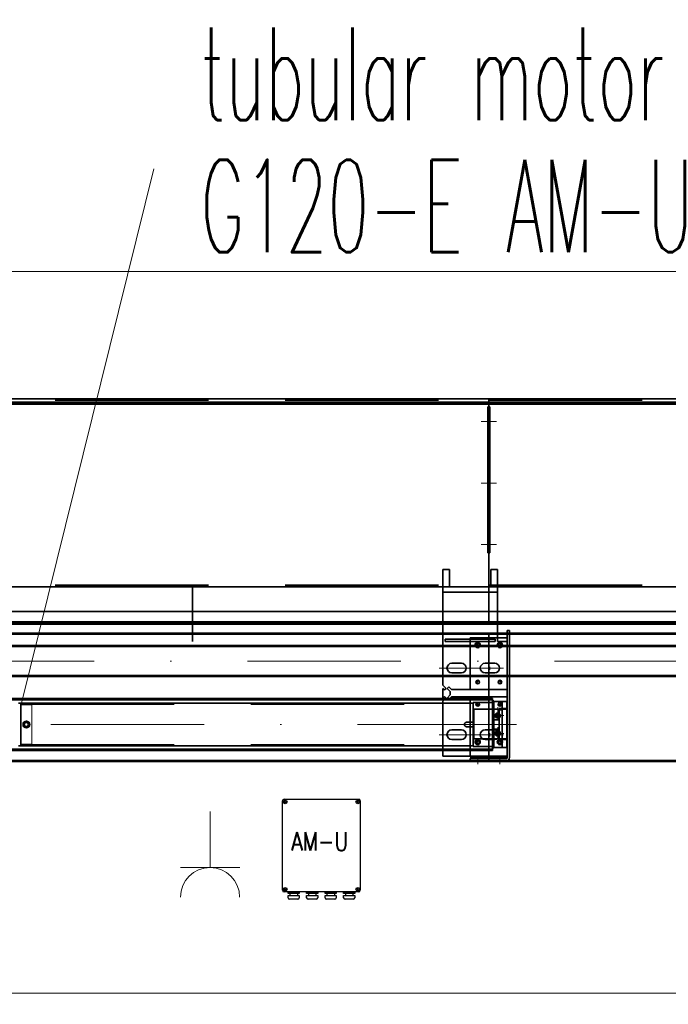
# Model space of a CAD drawing. Extents: x 50445 to 145605, y -10968 to 41989.
# Tile 75 of 256: x 55520 to 56396, y 33100 to 34431. Entities that reach past the tile are written whole.
import ezdxf

# ---------------------------------------------------------------- set-up
doc = ezdxf.new("R2010")
doc.units = 0
doc.header["$LTSCALE"] = 414.30304
doc.header["$MEASUREMENT"] = 0
doc.linetypes.add('DASHDOT', pattern=[1, 0.5, -0.25, 0, -0.25])
doc.linetypes.add('DASHED', pattern=[0.75, 0.5, -0.25])
doc.layers.get('0').update_dxf_attribs({"linetype": 'CONTINUOUS'})
doc.layers.get('Defpoints').update_dxf_attribs({"linetype": 'CONTINUOUS'})
for name, color, linetype, lineweight in [('BESCHRIFTUNG 025', 7, 'CONTINUOUS', 25), ('BLECH', 5, 'CONTINUOUS', 35), ('HILFSLINIEN', 3, 'CONTINUOUS', 13), ('LIJN18', 30, 'CONTINUOUS', 18), ('MITTELLINIEN', 7, 'DASHDOT', 18), ('STAHLBAU', 7, 'CONTINUOUS', 35), ('UNSICHTBARE', 7, 'DASHED', 18)]:
    doc.layers.add(name, color=color, linetype=linetype, lineweight=lineweight)
doc.styles.add('Isonorm', font='txt.shx')
doc.styles.add('ROMANS', font='romans', dxfattribs={"width": 0.8})
doc.dimstyles.get("Standard").update_dxf_attribs({"dimtxt": 0.18, "dimasz": 0.18, "dimexe": 0.18, "dimexo": 0.0625, "dimgap": 0.09, "dimtad": 0, "dimtih": 1, "dimtoh": 1, "dimdec": 4, "dimzin": 0, "dimdsep": 46, "dimtxsty": 'Standard', "dimcen": 0.09, "dimadec": 0, "dimazin": 0, "dimtfac": 1, "dimtdec": 4, "dimtofl": 0, "dimtmove": 0, "dimatfit": 3, "dimfxl": 1, "dimtolj": 1, "dimtzin": 0, "dimarcsym": 0})

# ---------------------------------------------------------------- blocks, each defined once
blk = doc.blocks.new('*D11')
at = {"layer": 'Defpoints', "color": 0, "linetype": 'Continuous', "lineweight": 0, "transparency": 16777216}
for p in [(51928.9, 34090.3), (51928.9, 33918.6), (57828.9, 33918.6)]:
    blk.add_point(p, dxfattribs=at)
at = {"layer": 'LIJN18', "color": 0, "linetype": 'Continuous', "lineweight": 0, "transparency": 16777216}
for p, q in [((51928.9, 33933.6), (51928.9, 34105.3)), ((57828.9, 33933.6), (57828.9, 34105.3)), ((57742.9, 34090.3), (52014.9, 34090.3))]:
    blk.add_line(p, q, dxfattribs=at)
for points in [[(52014.9, 34104.6), (52014.9, 34076), (51928.9, 34090.3)], [(57742.9, 34104.6), (57742.9, 34076), (57828.9, 34090.3)]]:
    blk.add_solid(points, dxfattribs=at)
at = {"layer": 'LIJN18', "color": 0, "linetype": 'Continuous', "lineweight": 0, "transparency": 16777216, "insert": (54878.9, 34158.3), "char_height": 86, "attachment_point": 5}
blk.add_mtext('\\A1;5575', dxfattribs=at)
blk = doc.blocks.new('*D128')
at = {"layer": 'Defpoints', "color": 0, "linetype": 'Continuous', "lineweight": 0, "transparency": 16777216}
for p in [(51438.9, 33428.6), (58318.9, 33429.6), (51438.9, 33115.3)]:
    blk.add_point(p, dxfattribs=at)
at = {"layer": 'LIJN18', "color": 0, "linetype": 'Continuous', "lineweight": 0, "transparency": 16777216}
for p, q in [((51438.9, 33413.6), (51438.9, 33100.3)), ((58318.9, 33414.6), (58318.9, 33100.3)), ((58232.9, 33115.3), (51524.9, 33115.3))]:
    blk.add_line(p, q, dxfattribs=at)
for points in [[(51524.9, 33129.6), (51524.9, 33101), (51438.9, 33115.3)], [(58232.9, 33129.6), (58232.9, 33101), (58318.9, 33115.3)]]:
    blk.add_solid(points, dxfattribs=at)
at = {"layer": 'LIJN18', "color": 0, "linetype": 'Continuous', "lineweight": 0, "transparency": 16777216, "insert": (54878.9, 33183.3), "char_height": 86, "attachment_point": 5}
blk.add_mtext('\\A1;6555', dxfattribs=at)

msp = doc.modelspace()

# ---------------------------------------------------------------- linework, layer by layer
at = {"linetype": 'Continuous', "lineweight": 0}
for p, q in [((55522.9, 33507.4), (55701.6, 34229.3)), ((55777.5, 33360.8), (55777.5, 33285)), ((55777.5, 33285), (55737.6, 33285)), ((55777.5, 33285), (55817.5, 33285))]:
    msp.add_line(p, q, dxfattribs=at)
for p, q in [((55875.4, 33254.3), (55875.4, 33375.3)), ((55877.4, 33377.3), (55978.4, 33377.3)), ((55980.4, 33375.3), (55980.4, 33254.3)), ((55978.4, 33252.3), (55877.4, 33252.3)), ((55882.9, 33249.8), (55882.9, 33252.3)), ((55882.9, 33252.3), (55897.9, 33252.3)), ((55897.9, 33249.8), (55882.9, 33249.8)), ((55882.9, 33244.3), (55882.9, 33247.3)), ((55882.9, 33247.3), (55897.9, 33247.3)), ((55885.4, 33249.8), (55885.4, 33247.3)), ((55890.4, 33252.3), (55890.4, 33252.3)), ((55895.4, 33249.8), (55895.4, 33247.3)), ((55897.9, 33252.3), (55897.9, 33249.8)), ((55897.9, 33247.3), (55897.9, 33244.3)), ((55907.9, 33249.8), (55907.9, 33252.3)), ((55907.9, 33252.3), (55922.9, 33252.3)), ((55922.9, 33249.8), (55907.9, 33249.8)), ((55907.9, 33247.3), (55922.9, 33247.3)), ((55907.9, 33244.3), (55907.9, 33247.3)), ((55910.4, 33249.8), (55910.4, 33247.3)), ((55915.4, 33252.3), (55915.4, 33252.3)), ((55920.4, 33249.8), (55920.4, 33247.3)), ((55922.9, 33252.3), (55922.9, 33249.8)), ((55922.9, 33247.3), (55922.9, 33244.3)), ((55932.9, 33249.8), (55932.9, 33252.3)), ((55932.9, 33252.3), (55947.9, 33252.3)), ((55947.9, 33249.8), (55932.9, 33249.8)), ((55932.9, 33244.3), (55932.9, 33247.3)), ((55932.9, 33247.3), (55947.9, 33247.3)), ((55935.4, 33249.8), (55935.4, 33247.3)), ((55940.4, 33252.3), (55940.4, 33252.3)), ((55945.4, 33249.8), (55945.4, 33247.3)), ((55947.9, 33252.3), (55947.9, 33249.8)), ((55947.9, 33247.3), (55947.9, 33244.3)), ((55957.9, 33249.8), (55957.9, 33252.3)), ((55957.9, 33252.3), (55972.9, 33252.3)), ((55972.9, 33249.8), (55957.9, 33249.8)), ((55957.9, 33244.3), (55957.9, 33247.3)), ((55957.9, 33247.3), (55972.9, 33247.3)), ((55960.4, 33249.8), (55960.4, 33247.3)), ((55965.4, 33252.3), (55965.4, 33252.3)), ((55970.4, 33249.8), (55970.4, 33247.3)), ((55972.9, 33252.3), (55972.9, 33249.8)), ((55972.9, 33247.3), (55972.9, 33244.3)), ((55895.9, 33242.3), (55884.9, 33242.3)), ((55920.9, 33242.3), (55909.9, 33242.3)), ((55945.9, 33242.3), (55934.9, 33242.3)), ((55970.9, 33242.3), (55959.9, 33242.3))]:
    msp.add_line(p, q)
for centre, radius in [((55878.9, 33373.8), 2.5), ((55878.9, 33373.8), 1), ((55976.9, 33373.8), 2.5), ((55976.9, 33373.8), 1), ((55878.9, 33255.8), 2.5), ((55878.9, 33255.8), 1), ((55976.9, 33255.8), 2.5), ((55976.9, 33255.8), 1)]:
    msp.add_circle(centre, radius)
for centre, start, end in [((55877.4, 33375.3), 90, 180), ((55978.4, 33375.3), 0, 90), ((55877.4, 33254.3), 180, 270), ((55978.4, 33254.3), 270, 0), ((55884.9, 33244.3), 180, 270), ((55895.9, 33244.3), 270, 0), ((55909.9, 33244.3), 180, 270), ((55920.9, 33244.3), 270, 0), ((55934.9, 33244.3), 180, 270), ((55945.9, 33244.3), 270, 0), ((55959.9, 33244.3), 180, 270), ((55970.9, 33244.3), 270, 0)]:
    msp.add_arc(centre, 2, start, end)
msp.add_arc((55777.5, 33245.1), 39.9, 0, 180, dxfattribs=at)
at = {"layer": 'BLECH'}
for p, q in [((53703.9, 33918.6), (56153.9, 33918.6)), ((56153.9, 33914.1), (53703.9, 33914.1)), ((56153.9, 33912.6), (53703.9, 33912.6)), ((56153.9, 33631.1), (56153.9, 33918.6)), ((56153.9, 33918.6), (57828.9, 33918.6)), ((56153.9, 33918.6), (56153.9, 33631.1)), ((56153.9, 33914.1), (56153.9, 33614.1)), ((56153.9, 33620.4), (56153.9, 33914.1)), ((57687.9, 33914.1), (56153.9, 33914.1)), ((57797.9, 33912.6), (56153.9, 33912.6)), ((56153.9, 33911.1), (53703.9, 33911.1)), ((56152.4, 33907.8), (56153.9, 33907.8)), ((56152.4, 33710.5), (56152.4, 33907.8)), ((57797.9, 33911.1), (56153.9, 33911.1)), ((56155.4, 33907.8), (56153.9, 33907.8)), ((56155.4, 33710.5), (56155.4, 33907.8)), ((56152.4, 33710.5), (56153.9, 33710.5)), ((56155.4, 33710.5), (56152.4, 33710.5)), ((56100.9, 33687.6), (56091.9, 33687.6)), ((56091.9, 33664.6), (56091.9, 33687.6)), ((56100.9, 33664.6), (56100.9, 33687.6)), ((56156.6, 33664.6), (56156.6, 33687.6)), ((56165.6, 33687.6), (56156.6, 33687.6)), ((56165.6, 33664.6), (56165.6, 33687.6)), ((53703.9, 33664.6), (56153.9, 33664.6)), ((55753.9, 33664.6), (55753.9, 33590.6)), ((56091.9, 33531.4), (56091.9, 33664.6)), ((56165.6, 33664.6), (56091.9, 33664.6)), ((56100.9, 33664.6), (56156.6, 33664.6)), ((56153.9, 33664.6), (58080.9, 33664.6)), ((56165.6, 33664.6), (56165.6, 33590.6)), ((56165.6, 33657.1), (56091.9, 33657.1)), ((53703.9, 33631.1), (56153.9, 33631.1)), ((56153.9, 33631.1), (58108.4, 33631.1)), ((56153.9, 33614.1), (56153.9, 33620.4)), ((56153.9, 33617.1), (53703.9, 33617.1)), ((56153.9, 33615.6), (53703.9, 33615.6)), ((56153.9, 33614.1), (53703.9, 33614.1)), ((57797.9, 33617.1), (56153.9, 33617.1)), ((57797.9, 33615.6), (56153.9, 33615.6)), ((57687.9, 33614.1), (56153.9, 33614.1)), ((53703.9, 33601.6), (56153.9, 33601.6)), ((53703.9, 33600.6), (56153.9, 33600.6)), ((56094.9, 33590.6), (56094.9, 33593.6)), ((56162.6, 33593.6), (56094.9, 33593.6)), ((56128.9, 33590.6), (56128.9, 33593.6)), ((56153.9, 33428.6), (56153.9, 33601.6)), ((56153.9, 33428.6), (56153.9, 33601.6)), ((58145.9, 33601.6), (56153.9, 33601.6)), ((58145.9, 33600.6), (56153.9, 33600.6)), ((56162.6, 33593.6), (56162.6, 33590.6)), ((56178.9, 33595.6), (56165.6, 33595.6)), ((56178.9, 33433.6), (56178.9, 33605.6)), ((56181.9, 33605.6), (56178.9, 33605.6)), ((56181.9, 33433.6), (56181.9, 33605.6)), ((56162.6, 33590.6), (56094.9, 33590.6)), ((56178.9, 33590.6), (56165.6, 33590.6)), ((56116.9, 33561.1), (56103.9, 33561.1)), ((56161.9, 33561.1), (56148.9, 33561.1)), ((56148.9, 33561.1), (56161.9, 33561.1)), ((56116.9, 33548.1), (56103.9, 33548.1)), ((56161.9, 33548.1), (56148.9, 33548.1)), ((56148.9, 33548.1), (56161.9, 33548.1)), ((56096.2, 33527.1), (56091.9, 33531.4)), ((56094.1, 33525), (56091.9, 33527.1)), ((56091.9, 33514.1), (56091.9, 33527.1)), ((56096.2, 33527.1), (56094.1, 33525)), ((56097.7, 33527.1), (56099.8, 33529.2)), ((56097.7, 33527.1), (56101.9, 33522.9)), ((56099.8, 33529.2), (56103.4, 33525.6)), ((56158.9, 33513.4), (55400.9, 33513.4)), ((56094.1, 33516.2), (56091.9, 33514.1)), ((56096.2, 33514.1), (56091.9, 33509.9)), ((56096.2, 33514.1), (56094.1, 33516.2)), ((56097.7, 33514.1), (56101.9, 33518.4)), ((56097.7, 33514.1), (56099.8, 33512)), ((56099.8, 33512), (56103.4, 33515.6)), ((56101.9, 33518.4), (56101.9, 33522.9)), ((56103.4, 33525.6), (56178.9, 33525.6)), ((56103.4, 33515.6), (56178.9, 33515.6)), ((56177.5, 33525.6), (56128.9, 33525.6)), ((56178.9, 33515.6), (56128.9, 33515.6)), ((56128.9, 33434.6), (56128.9, 33515.6)), ((56158.9, 33443.4), (56158.9, 33513.4)), ((56158.9, 33511.9), (55400.9, 33511.9)), ((56091.9, 33435.6), (56091.9, 33509.9)), ((56168.1, 33499.9), (56168.1, 33457.9)), ((56168.1, 33499.9), (56178.1, 33499.9)), ((56178.1, 33498.9), (56168.1, 33498.9)), ((56178.1, 33499.9), (56178.1, 33457.9)), ((56116.9, 33471.1), (56103.9, 33471.1)), ((56161.9, 33471.1), (56148.9, 33471.1)), ((56116.9, 33458.1), (56103.9, 33458.1)), ((56165.1, 33458.9), (56145.8, 33458.9)), ((56161.9, 33458.1), (56148.9, 33458.1)), ((56178.1, 33458.9), (56168.1, 33458.9)), ((56168.1, 33457.9), (56178.1, 33457.9)), ((56158.9, 33444.9), (55400.9, 33444.9)), ((56158.9, 33443.4), (55400.9, 33443.4)), ((56091.9, 33435.6), (56178.9, 33435.6)), ((56178.9, 33434.6), (56128.9, 33434.6)), ((53703.9, 33429.6), (56153.9, 33429.6)), ((53703.9, 33428.6), (56153.9, 33428.6)), ((56128.9, 33429.6), (56128.9, 33432.6)), ((56128.9, 33432.6), (56177.9, 33432.6)), ((56128.9, 33429.6), (56177.9, 33429.6)), ((58317.9, 33429.6), (56153.9, 33429.6)), ((58317.9, 33428.6), (56153.9, 33428.6))]:
    msp.add_line(p, q, dxfattribs=at)
at = {"layer": 'BLECH', "linetype": 'DASHED'}
for p, q in [((53703.9, 33916.6), (56153.9, 33916.6)), ((56153.9, 33916.6), (57828.9, 33916.6)), ((53703.9, 33666.6), (56153.9, 33666.6)), ((56153.9, 33666.6), (58080.9, 33666.6)), ((56165.6, 33595.6), (56128.9, 33595.6)), ((56128.9, 33593.6), (56128.9, 33595.6)), ((56128.9, 33525.6), (56128.9, 33590.6)), ((56133.9, 33458.9), (56133.9, 33498.9)), ((56168.1, 33498.9), (56133.9, 33498.9)), ((56178.9, 33498.9), (56178.1, 33498.9)), ((56145.8, 33458.9), (56133.9, 33458.9)), ((56168.1, 33458.9), (56165.1, 33458.9)), ((56178.9, 33458.9), (56178.1, 33458.9))]:
    msp.add_line(p, q, dxfattribs=at)
at = {"layer": 'BLECH'}
for centre, radius in [((56138.9, 33585.6), 3.5), ((56138.9, 33585.6), 2.5), ((56168.9, 33585.6), 3.5), ((56168.9, 33585.6), 2.5), ((56138.9, 33535.6), 2.5), ((56168.9, 33535.6), 2.5), ((56138.9, 33505.6), 2.5), ((56168.9, 33505.6), 2.5), ((56138.9, 33454.6), 3.5), ((56138.9, 33454.6), 2.5), ((56168.9, 33454.6), 3.5), ((56168.9, 33454.6), 2.5)]:
    msp.add_circle(centre, radius, dxfattribs=at)
for centre, radius, start, end in [((56103.9, 33554.6), 6.5, 90, 270), ((56116.9, 33554.6), 6.5, 270, 90), ((56148.9, 33554.6), 6.5, 90, 270), ((56148.9, 33554.6), 6.5, 90, 270), ((56161.9, 33554.6), 6.5, 270, 90), ((56161.9, 33554.6), 6.5, 270, 90), ((56103.9, 33464.6), 6.5, 90, 270), ((56116.9, 33464.6), 6.5, 270, 90), ((56148.9, 33464.6), 6.5, 90, 270), ((56161.9, 33464.6), 6.5, 270, 90), ((56177.9, 33433.6), 4, 270, 0), ((56177.9, 33433.6), 1, 270, 0)]:
    msp.add_arc(centre, radius, start, end, dxfattribs=at)
for p in [(56138.9, 33585.6), (56168.9, 33585.6), (56138.9, 33535.6), (56168.9, 33535.6), (56138.9, 33505.6), (56168.9, 33505.6), (56138.9, 33454.6), (56168.9, 33454.6)]:
    msp.add_point(p, dxfattribs=at)
at = {"layer": 'HILFSLINIEN'}
for p, q in [((56160.3, 33888), (56143.7, 33888)), ((56147.6, 33888), (56164.1, 33888)), ((56160.3, 33804.6), (56143.7, 33804.6)), ((56147.6, 33804.6), (56164.1, 33804.6)), ((56160.3, 33721.8), (56143.7, 33721.8)), ((56147.6, 33721.8), (56164.1, 33721.8)), ((56173.9, 33554.6), (56086.9, 33554.6)), ((56155.4, 33552.2), (56155.4, 33556.5)), ((56155.4, 33552.2), (56155.4, 33556.5)), ((56191.2, 33478.4), (56174.3, 33478.4)), ((56173.9, 33464.6), (56086.9, 33464.6)), ((56155.4, 33462.2), (56155.4, 33466.5)), ((56138.9, 33433.4), (56138.9, 33424.7)), ((56168.9, 33433.4), (56168.9, 33424.7))]:
    msp.add_line(p, q, dxfattribs=at)
at = {"layer": 'MITTELLINIEN'}
for p, q in [((58107.3, 33564.1), (51650.3, 33564.1)), ((56165.9, 33487.9), (56165.9, 33501.9)), ((56174.4, 33490.4), (56158.4, 33490.4)), ((56183.9, 33478.4), (55368.9, 33478.4)), ((56165.9, 33474.9), (56165.9, 33460.9)), ((56174.4, 33466.4), (56158.4, 33466.4))]:
    msp.add_line(p, q, dxfattribs=at)
at = {"layer": 'STAHLBAU'}
for p, q in [((58107.3, 33585.1), (51650.3, 33585.1)), ((58107.3, 33583.6), (51650.3, 33583.6)), ((58107.3, 33544.6), (51650.3, 33544.6)), ((58107.3, 33543.1), (51650.3, 33543.1)), ((55518.9, 33507.4), (55521.9, 33507.4)), ((55521.9, 33449.4), (55521.9, 33507.4)), ((56132.9, 33507.4), (55522.9, 33507.4)), ((56132.9, 33508.2), (56158.9, 33508.2)), ((56132.9, 33508.2), (56132.9, 33448.7)), ((56158.9, 33510.2), (56158.9, 33446.7)), ((56158.9, 33510.2), (56160.9, 33510.2)), ((56160.9, 33510.2), (56160.9, 33446.7)), ((56178.4, 33509.4), (56160.9, 33509.4)), ((56171.9, 33509.4), (56171.9, 33447.4)), ((56178.9, 33508.9), (56178.4, 33509.4)), ((56178.4, 33509.4), (56178.4, 33447.4)), ((56178.9, 33508.9), (56178.9, 33447.9)), ((56164.1, 33490.4), (56165, 33492)), ((56165, 33488.9), (56164.1, 33490.5)), ((56165, 33491.9), (56166.8, 33491.9)), ((56166.8, 33488.9), (56165, 33488.9)), ((56166.8, 33491.9), (56167.7, 33490.4)), ((56167.7, 33490.4), (56166.8, 33488.9)), ((56171.9, 33498.4), (56166.9, 33498.4)), ((56166.9, 33498.4), (56166.9, 33493.8)), ((56166.9, 33487.1), (56166.9, 33484.9)), ((55527.9, 33481), (55526.4, 33478.4)), ((55526.4, 33478.4), (55527.9, 33475.8)), ((55530.9, 33481), (55527.9, 33481)), ((55527.9, 33475.8), (55530.9, 33475.8)), ((55532.4, 33478.4), (55530.9, 33481)), ((55530.9, 33475.8), (55532.4, 33478.4)), ((56123.9, 33481.4), (56132.9, 33481.4)), ((56123.9, 33475.4), (56132.9, 33475.4)), ((56166.9, 33484.9), (56160.9, 33484.9)), ((56178.9, 33470.4), (56178.9, 33486.4)), ((56166.9, 33471.9), (56160.9, 33471.9)), ((56165, 33467.9), (56164.1, 33466.4)), ((56164.1, 33466.4), (56165, 33464.9)), ((56166.8, 33467.9), (56165, 33467.9)), ((56165, 33464.9), (56166.8, 33464.9)), ((56167.7, 33466.4), (56166.8, 33468)), ((56166.8, 33464.9), (56167.7, 33466.5)), ((56166.9, 33469.8), (56166.9, 33471.9)), ((56166.9, 33458.4), (56166.9, 33463.1)), ((55521.9, 33449.4), (55518.9, 33449.4)), ((56132.9, 33449.4), (55522.9, 33449.4)), ((56132.9, 33448.7), (56158.9, 33448.7)), ((56160.9, 33447.4), (56178.4, 33447.4)), ((56171.9, 33458.4), (56166.9, 33458.4)), ((56178.9, 33447.9), (56178.4, 33447.4)), ((56158.9, 33446.7), (56160.9, 33446.7))]:
    msp.add_line(p, q, dxfattribs=at)
for centre, radius in [((56165.9, 33490.4), 3.5), ((56165.9, 33490.4), 1.8), ((55529.4, 33478.4), 4.5), ((56165.9, 33466.4), 3.5), ((56165.9, 33466.4), 1.8)]:
    msp.add_circle(centre, radius, dxfattribs=at)
at = {"layer": 'STAHLBAU', "linetype": 'DASHED'}
for centre, start, end in [((55522.9, 33506.4), 90, 180), ((55522.9, 33450.4), 180, 270)]:
    msp.add_arc(centre, 1, start, end, dxfattribs=at)
at = {"layer": 'STAHLBAU'}
for start, end in [(90, 180), (180, 270)]:
    msp.add_arc((56123.9, 33478.4), 3, start, end, dxfattribs=at)
at = {"layer": 'UNSICHTBARE'}
for p, q in [((55521.9, 33505.4), (56132.9, 33505.4)), ((55535.9, 33504.9), (55521.9, 33504.9)), ((55536.9, 33452.9), (55536.9, 33503.9)), ((55535.9, 33451.9), (55521.9, 33451.9)), ((55521.9, 33451.4), (56132.9, 33451.4))]:
    msp.add_line(p, q, dxfattribs=at)
for centre, start, end in [((55535.9, 33503.9), 0, 90), ((55535.9, 33452.9), 270, 0)]:
    msp.add_arc(centre, 1, start, end, dxfattribs=at)

# ---------------------------------------------------------------- texts
at = {"insert": (55887.1, 33333), "char_height": 25, "width": 55.8, "attachment_point": 1, "style": 'ROMANS'}
msp.add_mtext('AM-U', dxfattribs=at)
at = {"layer": 'BESCHRIFTUNG 025', "lineweight": 0, "insert": (55764.7, 34116.4), "char_height": 125, "attachment_point": 7, "line_spacing_factor": 0.857143, "style": 'Isonorm'}
msp.add_mtext('\\W0.527657;tubular motor\\PG120-E AM-U', dxfattribs=at)

# ---------------------------------------------------------------- dimensions: what is measured, and where the dimension line sits
at = {"layer": 'LIJN18', "linetype": 'Continuous', "lineweight": 0}
for base, p1, p2, text, picture, middle in [((51928.9, 34090.3), (57828.9, 33918.6), (51928.9, 33918.6), '5575', '*D11', (54878.9, 34158.3)), ((51438.9, 33115.3), (58318.9, 33429.6), (51438.9, 33428.6), '6555', '*D128', (54878.9, 33183.3))]:
    dim = msp.add_linear_dim(base=base, p1=p1, p2=p2, text=text, dimstyle='Standard', override={"dimtxt": 86, "dimasz": 86, "dimexe": 15, "dimexo": 15, "dimgap": 25, "dimtad": 1, "dimdec": 0, "dimdsep": 0, "dimpost": '<>', "dimlwd": 0, "dimlwe": 0}, dxfattribs=at)
    dim.commit()
    dim.dimension.update_dxf_attribs({"geometry": picture, "text_midpoint": middle})

doc.saveas('drawing.dxf')
